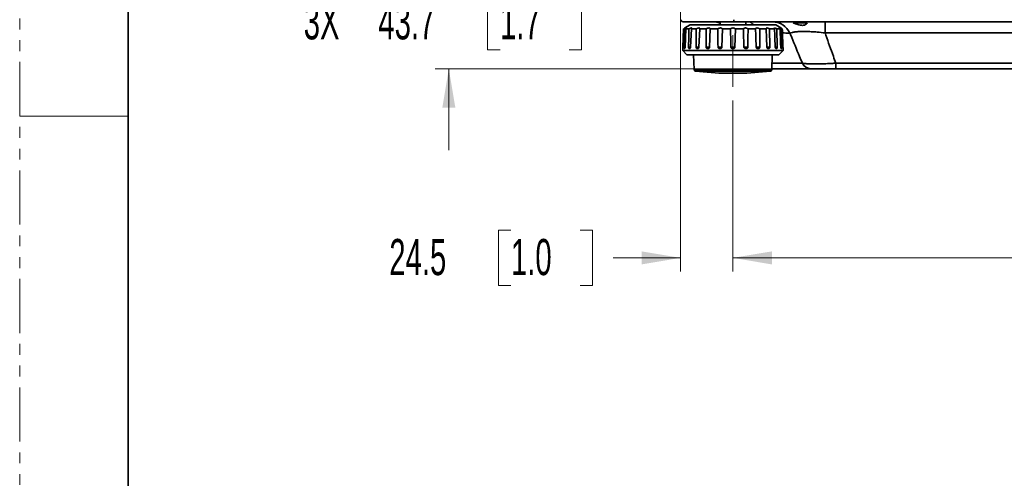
# Model space of a CAD drawing. Header units: millimetres. Extents: x 0 to 1118, y 0 to 864.
# Tile 39 of 250: x 0 to 115, y 389 to 443. Entities that reach past the tile are written whole.
import ezdxf

# ---------------------------------------------------------------- set-up
doc = ezdxf.new("R2010")
doc.units = ezdxf.units.MM
doc.linetypes.add('CENTERX2', pattern=[20.32, 12.7, -2.54, 2.54, -2.54])
doc.linetypes.add('PHANTOM', pattern=[12.7, 6.35, -1.27, 1.27, -1.27, 1.27, -1.27])
doc.styles.add('SLDTEXTSTYLE0', font='TXT', dxfattribs={"width": 0.605})
doc.dimstyles.new('SLDDIMSTYLE3', dxfattribs={"dimtxt": 4.233333, "dimasz": 4.572, "dimexe": 0, "dimexo": 0.0625, "dimgap": 1.058333, "dimtad": 0, "dimtih": 1, "dimtoh": 1, "dimdec": 1, "dimlfac": 4, "dimrnd": 1e-09, "dimzin": 4, "dimdsep": 46, "dimtxsty": 'SLDTEXTSTYLE0', "dimsah": 1, "dimcen": 0.09, "dimadec": 0, "dimazin": 1, "dimtfac": 1, "dimtofl": 0, "dimtmove": 0, "dimatfit": 3, "dimfxl": 1, "dimfrac": 2, "dimtolj": 1, "dimtzin": 12, "dimarcsym": 0})
doc.dimstyles.new('SLDDIMSTYLE4', dxfattribs={"dimtxt": 4.233333, "dimasz": 4.572, "dimexe": 0, "dimexo": 0.0625, "dimgap": 1.058333, "dimtad": 0, "dimtih": 1, "dimtoh": 1, "dimdec": 1, "dimlfac": 4, "dimrnd": 1e-09, "dimzin": 12, "dimdsep": 46, "dimtxsty": 'SLDTEXTSTYLE0', "dimsah": 1, "dimcen": 0.09, "dimadec": 0, "dimazin": 3, "dimtfac": 1, "dimtmove": 0, "dimatfit": 0, "dimfxl": 1, "dimfrac": 2, "dimtolj": 1, "dimtzin": 12, "dimarcsym": 0})

# ---------------------------------------------------------------- blocks, each defined once
blk = doc.blocks.new('_D_9')
at = {"color": 7, "linetype": 'Continuous', "lineweight": 0}
for p, q in [((83.42, 433.62), (83.42, 413.61)), ((213.92, 433.62), (213.92, 413.61)), ((150.29, 418.46), (148.83, 418.46)), ((148.83, 418.46), (148.83, 411.96)), ((161.61, 418.46), (163.06, 418.46)), ((163.06, 418.46), (163.06, 411.96)), ((83.42, 415.21), (131.86, 415.21)), ((213.92, 415.21), (165.49, 415.21)), ((148.83, 411.96), (150.29, 411.96)), ((163.06, 411.96), (161.61, 411.96))]:
    blk.add_line(p, q, dxfattribs=at)
at = {"color": 7, "linetype": 'Continuous', "lineweight": 18}
for points in [[(83.42, 415.21), (87.99, 414.44), (87.99, 415.97)], [(213.92, 415.21), (209.35, 415.97), (209.35, 414.44)]]:
    blk.add_solid(points, dxfattribs=at)
at = {"color": 7, "linetype": 'Continuous', "lineweight": 18, "char_height": 4.233, "attachment_point": 1, "style": 'SLDTEXTSTYLE0'}
for s, insert in [('522.0', (132.83, 417.42)), ('20.6', (150.29, 417.42))]:
    blk.add_mtext(s, dxfattribs=dict(at, insert=insert))
blk = doc.blocks.new('_D_10')
at = {"color": 7, "linetype": 'Continuous', "lineweight": 0}
for p, q in [((77.3, 445.49), (77.3, 413.61)), ((83.42, 433.62), (83.42, 413.61)), ((57.46, 418.46), (56.01, 418.46)), ((56.01, 418.46), (56.01, 411.96)), ((65.55, 418.46), (67, 418.46)), ((67, 418.46), (67, 411.96)), ((77.3, 415.21), (69.43, 415.21)), ((83.42, 415.21), (92.95, 415.21)), ((56.01, 411.96), (57.46, 411.96)), ((67, 411.96), (65.55, 411.96))]:
    blk.add_line(p, q, dxfattribs=at)
at = {"color": 7, "linetype": 'Continuous', "lineweight": 18}
for points in [[(77.3, 415.21), (72.73, 415.97), (72.73, 414.44)], [(83.42, 415.21), (87.99, 414.44), (87.99, 415.97)]]:
    blk.add_solid(points, dxfattribs=at)
at = {"color": 7, "linetype": 'Continuous', "lineweight": 18, "char_height": 4.233, "attachment_point": 1, "style": 'SLDTEXTSTYLE0'}
for s, insert in [('24.5', (43.23, 417.42)), ('1.0', (57.46, 417.42))]:
    blk.add_mtext(s, dxfattribs=dict(at, insert=insert))
blk = doc.blocks.new('_D_16')
at = {"color": 7, "linetype": 'Continuous', "lineweight": 0}
for p, q in [((50.19, 448.27), (50.19, 457.8)), ((85.04, 448.27), (48.59, 448.27)), ((56.18, 446.06), (54.72, 446.06)), ((54.72, 446.06), (54.72, 439.56)), ((64.26, 446.06), (65.72, 446.06)), ((65.72, 446.06), (65.72, 439.56)), ((54.72, 439.56), (56.18, 439.56)), ((65.72, 439.56), (64.26, 439.56)), ((93.86, 437.35), (48.59, 437.35)), ((50.19, 437.35), (50.19, 427.82))]:
    blk.add_line(p, q, dxfattribs=at)
at = {"color": 7, "linetype": 'Continuous', "lineweight": 18}
for points in [[(50.19, 448.27), (50.96, 452.85), (49.43, 452.85)], [(50.19, 437.35), (49.43, 432.78), (50.96, 432.78)]]:
    blk.add_solid(points, dxfattribs=at)
at = {"color": 7, "linetype": 'Continuous', "lineweight": 18, "char_height": 4.233, "attachment_point": 1, "style": 'SLDTEXTSTYLE0'}
for s, insert in [('3X', (33.22, 445.02)), ('43.7', (41.95, 445.02)), ('1.7', (56.18, 445.02))]:
    blk.add_mtext(s, dxfattribs=dict(at, insert=insert))

msp = doc.modelspace()

# ---------------------------------------------------------------- linework, layer by layer
at = {"color": 7, "linetype": 'PHANTOM', "lineweight": 18}
msp.add_line((0, 0), (0, 863.6), dxfattribs=at)
at = {"color": 7, "linetype": 'Continuous', "lineweight": 35}
for p, q in [((12.7, 838.2), (12.7, 25.4)), ((83.548, 442.849), (77.593, 442.849)), ((78.414, 442.474), (77.803, 442.122)), ((78.414, 442.474), (88.431, 442.474)), ((81.923, 442.849), (81.923, 442.474)), ((83.548, 443.095), (83.548, 442.849)), ((213.165, 442.849), (83.548, 442.849)), ((84.923, 442.474), (84.923, 442.849)), ((89.042, 442.122), (88.431, 442.474)), ((90.458, 442.724), (90.946, 442.724)), ((90.946, 442.724), (91.532, 442.724)), ((94.195, 442.849), (94.195, 441.546)), ((77.644, 442.026), (77.566, 439.869)), ((77.644, 442.026), (77.767, 442.026)), ((77.914, 442.026), (77.827, 439.869)), ((77.914, 442.026), (78.276, 442.026)), ((78.559, 442.026), (78.469, 439.869)), ((78.559, 442.026), (79.136, 442.026)), ((79.536, 442.026), (79.449, 439.869)), ((79.536, 442.026), (80.288, 442.026)), ((80.778, 442.026), (80.7, 439.869)), ((80.778, 442.026), (81.654, 442.026)), ((82.2, 442.026), (82.136, 439.869)), ((82.2, 442.026), (83.14, 442.026)), ((83.705, 442.026), (83.66, 439.869)), ((83.705, 442.026), (84.645, 442.026)), ((85.191, 442.026), (86.067, 442.026)), ((86.557, 442.026), (86.556, 439.869)), ((86.557, 442.026), (87.309, 442.026)), ((87.709, 442.026), (87.731, 439.869)), ((87.709, 442.026), (88.286, 442.026)), ((88.569, 442.026), (88.613, 439.869)), ((88.569, 442.026), (88.931, 442.026)), ((89.078, 442.026), (89.141, 439.869)), ((89.078, 442.026), (89.201, 442.026)), ((119.353, 441.546), (94.195, 441.546)), ((77.556, 439.724), (77.548, 439.474)), ((77.548, 439.474), (78.048, 438.974)), ((77.548, 439.474), (89.298, 439.474)), ((77.557, 439.724), (77.556, 439.724)), ((77.704, 439.869), (77.83, 439.869)), ((77.773, 439.724), (77.74, 439.724)), ((78.048, 438.974), (88.798, 438.974)), ((78.232, 439.869), (78.473, 439.869)), ((78.374, 439.724), (78.311, 439.724)), ((78.819, 438.974), (78.879, 437.244)), ((79.114, 439.869), (79.45, 439.869)), ((79.319, 439.724), (79.23, 439.724)), ((80.289, 439.869), (80.703, 439.869)), ((80.544, 439.724), (80.435, 439.724)), ((81.678, 439.869), (82.136, 439.869)), ((81.965, 439.724), (81.843, 439.724)), ((83.185, 439.869), (83.66, 439.869)), ((83.486, 439.724), (83.359, 439.724)), ((84.709, 439.869), (85.167, 439.869)), ((85.002, 439.724), (84.88, 439.724)), ((86.142, 439.869), (86.556, 439.869)), ((86.41, 439.724), (86.301, 439.724)), ((87.375, 439.869), (87.731, 439.869)), ((87.615, 439.724), (87.526, 439.724)), ((87.966, 437.244), (88.026, 438.974)), ((88.372, 439.869), (88.613, 439.869)), ((88.534, 439.724), (88.471, 439.724)), ((88.798, 438.974), (89.298, 439.474)), ((89.015, 439.869), (89.141, 439.869)), ((89.105, 439.724), (89.072, 439.724)), ((89.289, 439.724), (89.288, 439.724)), ((89.298, 439.474), (89.289, 439.724)), ((95.458, 438.001), (201.888, 438.001)), ((95.458, 437.349), (95.458, 438.001)), ((78.879, 437.244), (87.966, 437.244)), ((87.8, 437.064), (79.045, 437.064)), ((82.71, 436.818), (84.135, 436.818)), ((82.712, 436.818), (84.133, 436.818)), ((88.091, 437.349), (87.969, 437.349)), ((201.888, 437.349), (95.458, 437.349))]:
    msp.add_line(p, q, dxfattribs=at)
at = {"color": 7, "linetype": 'CENTERX2', "lineweight": 18}
msp.add_line((83.423, 435.218), (83.423, 441.287), dxfattribs=at)
at = {"color": 7, "linetype": 'Continuous', "lineweight": 18}
msp.add_line((0, 431.8), (12.7, 431.8), dxfattribs=at)
at = {"color": 7, "linetype": 'Continuous', "lineweight": 35, "flags": 128}
msp.add_lwpolyline([(88.091, 437.349), (88.017, 437.36), (87.97, 437.378)], dxfattribs=at)
at = {"color": 7, "linetype": 'Continuous', "lineweight": 35}
for centre, radius, start, end in [((77.593, 443.099), 0.25, 181, 270), ((81.063, 440.349), 2.5, 69.90162, 90), ((85.187, 442.188), 0.677, 25.04107, 77.80284), ((87.996, 440.528), 2.321, 25.16749, 89.12772), ((92.55, 438.453), 1.104, 205.0685, 268.58539), ((79.067, 437.25), 0.187, 182, 263.40714), ((83.423, 474.937), 38.125, 263.40714, 268.9285), ((83.423, 474.937), 38.125, 271.0715, 276.59286), ((87.778, 437.25), 0.187, 276.59286, 358)]:
    msp.add_arc(centre, radius, start, end, dxfattribs=at)
for points, knots in [([(90.946, 442.724), (90.921, 442.729), (90.827, 442.748), (90.665, 442.787), (90.494, 442.827), (90.384, 442.847), (90.357, 442.849), (90.345, 442.849)], [0, 0, 0, 0, 0.0873005, 0.33138966, 0.58480938, 0.83139091, 1, 1, 1, 1]), ([(92.093, 442.724), (92.075, 442.679), (92.039, 442.59), (91.835, 442.465), (91.572, 442.418), (91.29, 442.448), (90.982, 442.535), (90.699, 442.639), (90.526, 442.7), (90.458, 442.724)], [0, 0, 0, 0, 0.1790036, 0.3581537, 0.4879218, 0.6179518, 0.7458124, 0.8994939, 1, 1, 1, 1]), ([(91.361, 442.849), (91.412, 442.848), (91.512, 442.845), (91.593, 442.819), (91.611, 442.777), (91.573, 442.743), (91.537, 442.726), (91.532, 442.724)], [0, 0, 0, 0, 0.2370253, 0.4740136, 0.7130218, 0.9613601, 1, 1, 1, 1]), ([(91.532, 442.724), (91.642, 442.724), (91.825, 442.724), (92.016, 442.724), (92.093, 442.724)], [0, 0, 0, 0, 0.5958999, 1, 1, 1, 1]), ([(77.803, 442.121), (77.804, 442.122), (77.808, 442.124), (77.784, 442.11), (77.737, 442.081), (77.684, 442.05), (77.65, 442.029), (77.644, 442.026)], [0, 0, 0, 0, 0.09372436, 0.35705699, 0.62805217, 0.92875024, 1, 1, 1, 1]), ([(77.704, 439.869), (77.719, 440.375), (77.74, 441.094), (77.761, 441.813), (77.767, 442.026)], [0, 0, 0, 0, 0.7042197, 1, 1, 1, 1]), ([(77.767, 442.026), (77.783, 442.034), (77.832, 442.059), (77.908, 442.096), (77.976, 442.122), (78.009, 442.126), (78.01, 442.111), (77.984, 442.081), (77.946, 442.05), (77.919, 442.029), (77.914, 442.026)], [0, 0, 0, 0, 0.07715, 0.2399417, 0.4035425, 0.5464281, 0.6782206, 0.8138479, 0.964341, 1, 1, 1, 1]), ([(78.232, 439.869), (78.242, 440.375), (78.256, 441.094), (78.272, 441.813), (78.276, 442.026)], [0, 0, 0, 0, 0.7042197, 1, 1, 1, 1]), ([(78.276, 442.026), (78.293, 442.034), (78.344, 442.059), (78.431, 442.096), (78.519, 442.122), (78.578, 442.126), (78.604, 442.111), (78.603, 442.081), (78.582, 442.05), (78.563, 442.029), (78.559, 442.026)], [0, 0, 0, 0, 0.07715005, 0.23994166, 0.4035425, 0.54642813, 0.67822056, 0.81384794, 0.964341, 1, 1, 1, 1]), ([(79.114, 439.869), (79.118, 440.375), (79.125, 441.094), (79.134, 441.813), (79.136, 442.026)], [0, 0, 0, 0, 0.7042197, 1, 1, 1, 1]), ([(79.136, 442.026), (79.152, 442.034), (79.202, 442.059), (79.293, 442.096), (79.397, 442.122), (79.476, 442.126), (79.526, 442.111), (79.55, 442.081), (79.547, 442.05), (79.538, 442.029), (79.536, 442.026)], [0, 0, 0, 0, 0.07715, 0.2399417, 0.4035425, 0.5464281, 0.6782206, 0.8138479, 0.964341, 1, 1, 1, 1]), ([(80.289, 439.869), (80.288, 440.375), (80.287, 441.094), (80.288, 441.813), (80.288, 442.026)], [0, 0, 0, 0, 0.7042197, 1, 1, 1, 1]), ([(80.288, 442.026), (80.303, 442.034), (80.348, 442.059), (80.438, 442.096), (80.548, 442.122), (80.643, 442.126), (80.714, 442.111), (80.761, 442.081), (80.777, 442.05), (80.778, 442.029), (80.778, 442.026)], [0, 0, 0, 0, 0.07715, 0.2399417, 0.4035425, 0.5464281, 0.6782206, 0.8138479, 0.964341, 1, 1, 1, 1]), ([(81.654, 442.026), (81.666, 442.034), (81.704, 442.059), (81.785, 442.096), (81.896, 442.122), (82, 442.126), (82.086, 442.111), (82.153, 442.081), (82.187, 442.05), (82.198, 442.029), (82.2, 442.026)], [0, 0, 0, 0, 0.07715, 0.2399417, 0.4035425, 0.5464281, 0.6782206, 0.8138479, 0.964341, 1, 1, 1, 1]), ([(81.678, 439.869), (81.671, 440.375), (81.662, 441.094), (81.656, 441.813), (81.654, 442.026)], [0, 0, 0, 0, 0.7042197, 1, 1, 1, 1]), ([(83.14, 442.026), (83.149, 442.034), (83.176, 442.059), (83.245, 442.096), (83.347, 442.122), (83.454, 442.126), (83.549, 442.111), (83.632, 442.081), (83.681, 442.05), (83.701, 442.029), (83.705, 442.026)], [0, 0, 0, 0, 0.07715005, 0.23994166, 0.4035425, 0.54642813, 0.67822056, 0.81384794, 0.964341, 1, 1, 1, 1]), ([(83.185, 439.869), (83.174, 440.375), (83.158, 441.094), (83.144, 441.813), (83.14, 442.026)], [0, 0, 0, 0, 0.7042197, 1, 1, 1, 1]), ([(84.645, 442.026), (84.65, 442.034), (84.666, 442.059), (84.716, 442.096), (84.804, 442.122), (84.906, 442.126), (85.004, 442.111), (85.097, 442.081), (85.157, 442.05), (85.186, 442.029), (85.191, 442.026)], [0, 0, 0, 0, 0.07715005, 0.23994166, 0.4035425, 0.54642813, 0.67822056, 0.81384794, 0.964341, 1, 1, 1, 1]), ([(84.709, 439.869), (84.693, 440.375), (84.671, 441.094), (84.651, 441.813), (84.645, 442.026)], [0, 0, 0, 0, 0.7042197, 1, 1, 1, 1]), ([(85.191, 442.026), (85.189, 441.813), (85.183, 441.094), (85.174, 440.375), (85.167, 439.869)], [0, 0, 0, 0, 0.2957803, 1, 1, 1, 1]), ([(86.067, 442.026), (86.068, 442.034), (86.07, 442.059), (86.099, 442.096), (86.167, 442.122), (86.256, 442.126), (86.351, 442.111), (86.447, 442.081), (86.515, 442.05), (86.55, 442.029), (86.557, 442.026)], [0, 0, 0, 0, 0.07715, 0.2399417, 0.4035425, 0.5464281, 0.6782206, 0.8138479, 0.964341, 1, 1, 1, 1]), ([(86.145, 439.869), (86.126, 440.375), (86.099, 441.094), (86.075, 441.813), (86.067, 442.026)], [0, 0, 0, 0, 0.7042197, 1, 1, 1, 1]), ([(87.309, 442.026), (87.305, 442.034), (87.295, 442.059), (87.3, 442.096), (87.342, 442.122), (87.414, 442.126), (87.498, 442.111), (87.592, 442.081), (87.663, 442.05), (87.701, 442.029), (87.709, 442.026)], [0, 0, 0, 0, 0.07715, 0.2399417, 0.4035425, 0.5464281, 0.6782206, 0.8138479, 0.964341, 1, 1, 1, 1]), ([(87.396, 439.869), (87.375, 440.375), (87.345, 441.094), (87.317, 441.813), (87.309, 442.026)], [0, 0, 0, 0, 0.7042197, 1, 1, 1, 1]), ([(88.286, 442.026), (88.278, 442.034), (88.255, 442.059), (88.237, 442.096), (88.251, 442.122), (88.299, 442.126), (88.368, 442.111), (88.452, 442.081), (88.521, 442.05), (88.561, 442.029), (88.569, 442.026)], [0, 0, 0, 0, 0.07715, 0.2399417, 0.4035425, 0.5464281, 0.6782206, 0.8138479, 0.964341, 1, 1, 1, 1]), ([(88.376, 439.869), (88.354, 440.375), (88.324, 441.094), (88.295, 441.813), (88.286, 442.026)], [0, 0, 0, 0, 0.7042197, 1, 1, 1, 1]), ([(88.931, 442.026), (88.92, 442.034), (88.886, 442.059), (88.845, 442.096), (88.83, 442.122), (88.852, 442.126), (88.9, 442.111), (88.969, 442.081), (89.033, 442.05), (89.07, 442.029), (89.078, 442.026)], [0, 0, 0, 0, 0.07715, 0.2399417, 0.4035425, 0.5464281, 0.6782206, 0.8138479, 0.964341, 1, 1, 1, 1]), ([(89.018, 439.869), (88.997, 440.375), (88.968, 441.094), (88.94, 441.813), (88.931, 442.026)], [0, 0, 0, 0, 0.7042197, 1, 1, 1, 1]), ([(89.201, 442.026), (89.188, 442.034), (89.145, 442.06), (89.085, 442.095), (89.042, 442.121), (89.042, 442.121), (89.042, 442.121)], [0, 0, 0, 0, 0.15444804, 0.48034342, 0.80785883, 1, 1, 1, 1]), ([(89.279, 439.869), (89.261, 440.375), (89.235, 441.094), (89.209, 441.813), (89.201, 442.026)], [0, 0, 0, 0, 0.7042197, 1, 1, 1, 1]), ([(90.097, 441.515), (89.946, 441.523), (89.711, 441.534), (89.349, 441.539), (89.219, 441.54)], [0, 0, 0, 0, 0.6403941, 1, 1, 1, 1]), ([(94.195, 441.546), (93.889, 441.58), (93.342, 441.641), (92.572, 441.693), (91.936, 441.716), (91.392, 441.713), (91.029, 441.694), (90.68, 441.66), (90.358, 441.609), (90.184, 441.546), (90.097, 441.515)], [0, 0, 0, 0, 0.1696278, 0.302385, 0.4350297, 0.5504407, 0.6658833, 0.7134749, 0.8566417, 1, 1, 1, 1]), ([(91.549, 437.985), (91.438, 438.249), (90.964, 439.369), (90.486, 440.546), (90.119, 441.46), (90.097, 441.515)], [0, 0, 0, 0, 0.2239005, 0.9529622, 1, 1, 1, 1]), ([(94.195, 441.546), (94.226, 441.462), (94.551, 440.549), (94.971, 439.367), (95.362, 438.269), (95.458, 438.001)], [0, 0, 0, 0, 0.0716031, 0.7725514, 1, 1, 1, 1]), ([(77.566, 439.869), (77.565, 439.853), (77.564, 439.821), (77.562, 439.779), (77.559, 439.747), (77.557, 439.727), (77.557, 439.725), (77.557, 439.724)], [0, 0, 0, 0, 0.1891728, 0.3782987, 0.5689198, 0.7667517, 1, 1, 1, 1]), ([(77.74, 439.724), (77.733, 439.726), (77.722, 439.729), (77.711, 439.763), (77.705, 439.802), (77.704, 439.84), (77.704, 439.863), (77.704, 439.869)], [0, 0, 0, 0, 0.3281289, 0.5298058, 0.7319459, 0.9255709, 1, 1, 1, 1]), ([(77.827, 439.869), (77.826, 439.853), (77.824, 439.821), (77.815, 439.779), (77.803, 439.747), (77.788, 439.727), (77.778, 439.725), (77.773, 439.724)], [0, 0, 0, 0, 0.1891728, 0.3782987, 0.5689198, 0.7667517, 1, 1, 1, 1]), ([(78.311, 439.724), (78.297, 439.726), (78.275, 439.729), (78.251, 439.763), (78.237, 439.802), (78.232, 439.84), (78.232, 439.863), (78.232, 439.869)], [0, 0, 0, 0, 0.3281289, 0.5298058, 0.7319459, 0.9255709, 1, 1, 1, 1]), ([(78.469, 439.869), (78.468, 439.853), (78.465, 439.821), (78.45, 439.779), (78.429, 439.747), (78.403, 439.727), (78.384, 439.725), (78.374, 439.724)], [0, 0, 0, 0, 0.1891728, 0.3782987, 0.5689198, 0.7667517, 1, 1, 1, 1]), ([(79.23, 439.724), (79.211, 439.726), (79.179, 439.729), (79.143, 439.763), (79.122, 439.802), (79.114, 439.84), (79.114, 439.863), (79.114, 439.869)], [0, 0, 0, 0, 0.3281289, 0.5298058, 0.7319459, 0.9255709, 1, 1, 1, 1]), ([(79.449, 439.869), (79.447, 439.853), (79.444, 439.821), (79.424, 439.779), (79.396, 439.747), (79.36, 439.727), (79.333, 439.725), (79.319, 439.724)], [0, 0, 0, 0, 0.1891728, 0.3782987, 0.5689198, 0.7667517, 1, 1, 1, 1]), ([(80.435, 439.724), (80.411, 439.726), (80.372, 439.729), (80.327, 439.763), (80.301, 439.802), (80.29, 439.84), (80.289, 439.863), (80.289, 439.869)], [0, 0, 0, 0, 0.3281289, 0.5298058, 0.7319459, 0.9255709, 1, 1, 1, 1]), ([(80.7, 439.869), (80.698, 439.853), (80.694, 439.821), (80.67, 439.779), (80.637, 439.747), (80.593, 439.727), (80.561, 439.725), (80.544, 439.724)], [0, 0, 0, 0, 0.1891728, 0.3782987, 0.5689198, 0.7667517, 1, 1, 1, 1]), ([(81.843, 439.724), (81.816, 439.726), (81.773, 439.729), (81.722, 439.763), (81.692, 439.802), (81.679, 439.84), (81.678, 439.863), (81.678, 439.869)], [0, 0, 0, 0, 0.32812893, 0.52980584, 0.73194594, 0.92557093, 1, 1, 1, 1]), ([(82.136, 439.869), (82.134, 439.853), (82.13, 439.821), (82.104, 439.779), (82.068, 439.747), (82.02, 439.727), (81.984, 439.725), (81.965, 439.724)], [0, 0, 0, 0, 0.1891728, 0.3782987, 0.5689198, 0.7667517, 1, 1, 1, 1]), ([(83.359, 439.724), (83.331, 439.726), (83.286, 439.729), (83.233, 439.763), (83.201, 439.802), (83.187, 439.84), (83.186, 439.863), (83.185, 439.869)], [0, 0, 0, 0, 0.3281289, 0.5298058, 0.7319459, 0.9255709, 1, 1, 1, 1]), ([(83.66, 439.869), (83.658, 439.853), (83.654, 439.821), (83.628, 439.779), (83.591, 439.747), (83.542, 439.727), (83.505, 439.725), (83.486, 439.724)], [0, 0, 0, 0, 0.1891728, 0.3782987, 0.5689198, 0.7667517, 1, 1, 1, 1]), ([(84.88, 439.724), (84.853, 439.726), (84.809, 439.729), (84.756, 439.763), (84.725, 439.802), (84.711, 439.84), (84.71, 439.863), (84.709, 439.869)], [0, 0, 0, 0, 0.32812893, 0.52980584, 0.73194594, 0.92557093, 1, 1, 1, 1]), ([(85.167, 439.869), (85.166, 439.853), (85.162, 439.821), (85.138, 439.779), (85.103, 439.747), (85.056, 439.727), (85.021, 439.725), (85.002, 439.724)], [0, 0, 0, 0, 0.1891728, 0.3782987, 0.5689198, 0.7667517, 1, 1, 1, 1]), ([(86.301, 439.724), (86.276, 439.726), (86.237, 439.729), (86.189, 439.763), (86.16, 439.802), (86.147, 439.84), (86.146, 439.863), (86.145, 439.869)], [0, 0, 0, 0, 0.3281289, 0.5298058, 0.7319459, 0.9255709, 1, 1, 1, 1]), ([(86.556, 439.869), (86.555, 439.853), (86.552, 439.821), (86.531, 439.779), (86.5, 439.747), (86.458, 439.727), (86.427, 439.725), (86.41, 439.724)], [0, 0, 0, 0, 0.1891728, 0.3782987, 0.5689198, 0.7667517, 1, 1, 1, 1]), ([(87.526, 439.724), (87.506, 439.726), (87.473, 439.729), (87.433, 439.763), (87.409, 439.802), (87.398, 439.84), (87.396, 439.863), (87.396, 439.869)], [0, 0, 0, 0, 0.3281289, 0.5298058, 0.7319459, 0.9255709, 1, 1, 1, 1]), ([(87.731, 439.869), (87.73, 439.853), (87.729, 439.821), (87.712, 439.779), (87.688, 439.747), (87.654, 439.727), (87.629, 439.725), (87.615, 439.724)], [0, 0, 0, 0, 0.1891728, 0.3782987, 0.5689198, 0.7667517, 1, 1, 1, 1]), ([(88.471, 439.724), (88.457, 439.726), (88.433, 439.729), (88.404, 439.763), (88.386, 439.802), (88.378, 439.84), (88.376, 439.863), (88.376, 439.869)], [0, 0, 0, 0, 0.3281289, 0.5298058, 0.7319459, 0.9255709, 1, 1, 1, 1]), ([(88.613, 439.869), (88.613, 439.853), (88.612, 439.821), (88.601, 439.779), (88.584, 439.747), (88.561, 439.727), (88.544, 439.725), (88.534, 439.724)], [0, 0, 0, 0, 0.1891728, 0.3782987, 0.5689198, 0.7667517, 1, 1, 1, 1]), ([(89.072, 439.724), (89.065, 439.726), (89.052, 439.729), (89.035, 439.763), (89.025, 439.802), (89.019, 439.84), (89.018, 439.863), (89.018, 439.869)], [0, 0, 0, 0, 0.3281289, 0.5298058, 0.7319459, 0.9255709, 1, 1, 1, 1]), ([(89.141, 439.869), (89.141, 439.853), (89.141, 439.821), (89.137, 439.779), (89.129, 439.747), (89.119, 439.727), (89.11, 439.725), (89.105, 439.724)], [0, 0, 0, 0, 0.1891728, 0.3782987, 0.5689198, 0.7667517, 1, 1, 1, 1]), ([(89.288, 439.724), (89.288, 439.726), (89.287, 439.729), (89.284, 439.763), (89.282, 439.802), (89.28, 439.84), (89.279, 439.863), (89.279, 439.869)], [0, 0, 0, 0, 0.3281289, 0.5298058, 0.7319459, 0.9255709, 1, 1, 1, 1]), ([(87.992, 437.989), (88.305, 437.992), (89.077, 438), (90.043, 438.002), (90.925, 437.997), (91.34, 437.989), (91.549, 437.985)], [0, 0, 0, 0, 0.2079554, 0.5131053, 0.7541344, 1, 1, 1, 1]), ([(91.549, 437.985), (91.675, 437.972), (91.925, 437.946), (92.418, 437.924), (92.989, 437.914), (93.622, 437.92), (94.293, 437.939), (94.908, 437.967), (95.3, 437.991), (95.458, 438.001)], [0, 0, 0, 0, 0.1513157, 0.3025961, 0.4555199, 0.6084413, 0.7547923, 0.9011714, 1, 1, 1, 1]), ([(92.522, 437.349), (92.294, 437.349), (91.833, 437.349), (90.858, 437.349), (89.633, 437.349), (88.61, 437.349), (88.091, 437.349)], [0, 0, 0, 0, 0.2214261, 0.4474403, 0.7193639, 1, 1, 1, 1]), ([(95.458, 437.349), (95.337, 437.349), (95.039, 437.349), (94.57, 437.349), (94.06, 437.349), (93.583, 437.349), (93.156, 437.349), (92.792, 437.349), (92.612, 437.349), (92.522, 437.349)], [0, 0, 0, 0, 0.0998669, 0.2463064, 0.3926908, 0.5447087, 0.6967317, 0.8483315, 1, 1, 1, 1])]:
    msp.add_open_spline(points, degree=3, knots=knots, dxfattribs=at)

# ---------------------------------------------------------------- dimensions: what is measured, and where the dimension line sits
at = {"color": 7, "linetype": 'Continuous', "lineweight": 18}
dim = msp.add_linear_dim(base=(50.195, 448.274), p1=(95.458, 437.349), p2=(86.644, 448.274), angle=90, text='3X <>', dimstyle='SLDDIMSTYLE4', dxfattribs=at)
dim.commit()
dim.dimension.update_dxf_attribs({"geometry": '_D_16', "text_midpoint": (50.195, 442.812), "dimtype": 160})
for base, p2, dimstyle, picture, middle in [((77.298, 415.207), (77.298, 447.086), 'SLDDIMSTYLE4', '_D_10', (55.846, 415.207)), ((213.923, 415.207), (213.923, 435.218), 'SLDDIMSTYLE3', '_D_9', (148.673, 415.207))]:
    dim = msp.add_linear_dim(base=base, p1=(83.423, 435.218), p2=p2, dimstyle=dimstyle, dxfattribs=at)
    dim.commit()
    dim.dimension.update_dxf_attribs({"geometry": picture, "text_midpoint": middle, "dimtype": 160})

doc.saveas('drawing.dxf')
